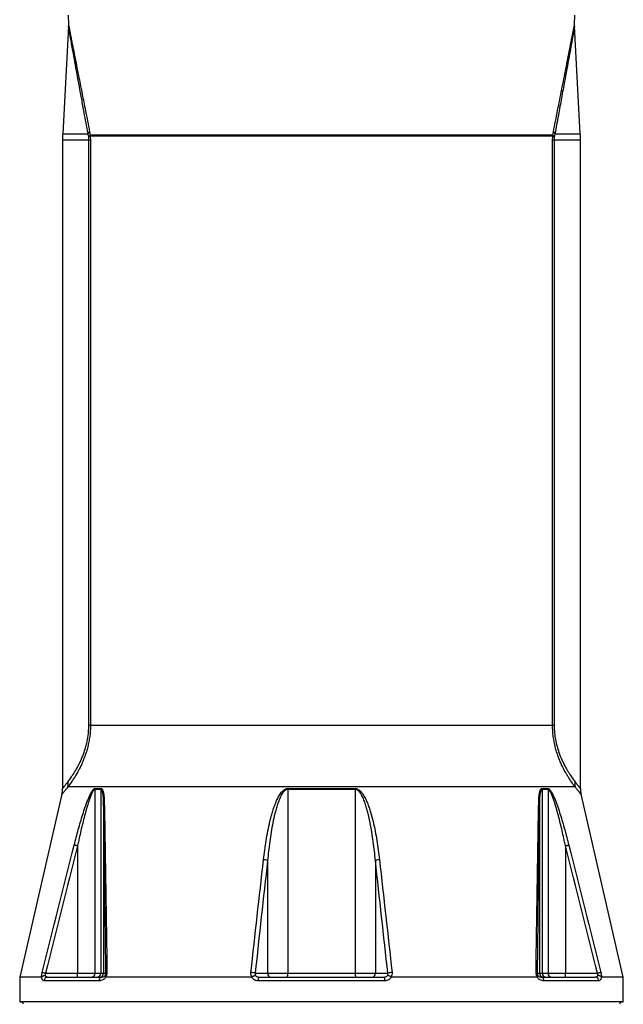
# Model space of a CAD drawing. Header units: millimetres. Extents: x 3838 to 8403, y 897 to 11532.
# Tile 3 of 5: x 4906 to 7336, y 4992 to 8959. Entities that reach past the tile are written whole.
import ezdxf

# ---------------------------------------------------------------- set-up
doc = ezdxf.new("R2010")
doc.units = ezdxf.units.MM
doc.header["$LTSCALE"] = 5

msp = doc.modelspace()

# ---------------------------------------------------------------- linework, layer by layer
at = {"color": 7, "linetype": 'Continuous', "lineweight": 25}
for p, q in [((5101.2, 8976.9), (5102, 8939.9)), ((7139.9, 8939.9), (7140.6, 8976.9)), ((5101.8, 8932.8), (5079.1, 8499.7)), ((7162.7, 8499.7), (7140, 8932.8)), ((5183.3, 8489), (5181.2, 8499.7)), ((5187.5, 8507), (5189.7, 8494.1)), ((7052.1, 8494.1), (5189.7, 8494.1)), ((7052.1, 8494.1), (7054.3, 8507)), ((7060.7, 8499.7), (7058.5, 8489)), ((5078.4, 8473.6), (5078.4, 5860.6)), ((5183.6, 8486.5), (5183.3, 8489)), ((5184.1, 8473.6), (5183.6, 8486.5)), ((5184.1, 6114.9), (5184.1, 8473.6)), ((5190.5, 8473.6), (5184.1, 8473.6)), ((7051.8, 8489.1), (5190, 8489.1)), ((5190, 8489.1), (5190.5, 8473.6)), ((5190.5, 8473.6), (5190.5, 6114.9)), ((7051.3, 8473.6), (7051.8, 8489.1)), ((7051.3, 6114.9), (7051.3, 8473.6)), ((7057.7, 8473.6), (7051.3, 8473.6)), ((7058.2, 8486.5), (7057.7, 8473.6)), ((7057.7, 8473.6), (7057.7, 6114.9)), ((7058.5, 8489), (7058.2, 8486.5)), ((7163.4, 5860.6), (7163.4, 8473.6)), ((5190.5, 6114.9), (5184.1, 6114.9)), ((7051.3, 6114.9), (5190.5, 6114.9)), ((7057.7, 6114.9), (7051.3, 6114.9)), ((5076, 5838.1), (4905.9, 5101.6)), ((7141.9, 5867.5), (5099.9, 5867.5)), ((5208.9, 5857.9), (5208.9, 5116.6)), ((5232.1, 5857.9), (5208.9, 5857.9)), ((5209.2, 5861.3), (5232.4, 5861.3)), ((5232.1, 5857.9), (5232.1, 5116.6)), ((5985.2, 5861.3), (6256.6, 5861.3)), ((5985.2, 5857.9), (5985.2, 5116.6)), ((6256.7, 5857.9), (5985.2, 5857.9)), ((6256.7, 5857.9), (6256.7, 5116.6)), ((7009.4, 5861.3), (7032.6, 5861.3)), ((7009.8, 5857.9), (7009.8, 5116.6)), ((7033, 5857.9), (7009.8, 5857.9)), ((7033, 5857.9), (7033, 5116.6)), ((7335.9, 5101.6), (7165.9, 5838.1)), ((5243.7, 5800.9), (5243.7, 5116.6)), ((6998.2, 5800.9), (6998.2, 5116.6)), ((5138.7, 5630.2), (5138.7, 5116.6)), ((7103.1, 5630.2), (7103.1, 5116.6)), ((5903.8, 5571.3), (5903.8, 5116.6)), ((6338.1, 5571.3), (6338.1, 5116.6)), ((4905.9, 5101.6), (4905.9, 5001.6)), ((4993.5, 5101.6), (4905.9, 5101.6)), ((5225.7, 5086.6), (5004.4, 5086.6)), ((5009.9, 5116.6), (5138.7, 5116.6)), ((5018.2, 5101.6), (5236.8, 5101.6)), ((5138.7, 5116.6), (5208.9, 5116.6)), ((5138.7, 5101.6), (5138.7, 5116.6)), ((5208.9, 5116.6), (5232.1, 5116.6)), ((5232.1, 5116.6), (5243.7, 5116.6)), ((5243.7, 5116.6), (5252.8, 5116.6)), ((5839.1, 5101.6), (5253.1, 5101.6)), ((5853.7, 5116.6), (5903.8, 5116.6)), ((6376.2, 5086.6), (5865.6, 5086.6)), ((5868.8, 5101.6), (6373.1, 5101.6)), ((5903.8, 5116.6), (5985.2, 5116.6)), ((5985.2, 5116.6), (6256.7, 5116.6)), ((6256.7, 5116.6), (6338.1, 5116.6)), ((6338.1, 5116.6), (6388.2, 5116.6)), ((6988.8, 5101.6), (6402.8, 5101.6)), ((6989.1, 5116.6), (6998.2, 5116.6)), ((6998.2, 5116.6), (7009.8, 5116.6)), ((7005.1, 5101.6), (7223.7, 5101.6)), ((7009.8, 5116.6), (7033, 5116.6)), ((7237.5, 5086.6), (7016.1, 5086.6)), ((7033, 5116.6), (7103.1, 5116.6)), ((7103.1, 5101.6), (7103.1, 5116.6)), ((7103.1, 5116.6), (7231.9, 5116.6)), ((7335.9, 5101.6), (7248.4, 5101.6)), ((7335.9, 5001.6), (7335.9, 5101.6)), ((4905.9, 5001.6), (4911, 5001.6)), ((7335.9, 5001.6), (4905.9, 5001.6)), ((7330.8, 5001.6), (7335.9, 5001.6))]:
    msp.add_line(p, q, dxfattribs=at)
at = {"color": 8, "linetype": 'Continuous', "lineweight": 25}
for p, q in [((5079.1, 8499.7), (5181.2, 8499.7)), ((7060.7, 8499.7), (7162.7, 8499.7)), ((5184.1, 8473.6), (5078.4, 8473.6)), ((7163.4, 8473.6), (7057.7, 8473.6)), ((7330.8, 5001.6), (4911, 5001.6))]:
    msp.add_line(p, q, dxfattribs=at)
at = {"color": 7, "linetype": 'Continuous', "lineweight": 25, "flags": 128}
for points in [[(5138.7, 5630.2), (5136.6, 5630.8), (5134.6, 5631.3), (5132.6, 5631.8), (5130.8, 5632.2), (5129.1, 5632.7), (5127.6, 5633), (5126.4, 5633.3), (5125.4, 5633.6)], [(7103.1, 5630.2), (7105.2, 5630.8), (7107.3, 5631.3), (7109.2, 5631.8), (7111.1, 5632.2), (7112.8, 5632.7), (7114.2, 5633), (7115.5, 5633.3), (7116.5, 5633.6)], [(5009.9, 5116.6), (5007.7, 5117.2), (5005.6, 5117.7), (5003.6, 5118.2), (5001.7, 5118.7), (5000, 5119.1), (4998.5, 5119.5), (4997.3, 5119.8), (4996.3, 5120)], [(7245.5, 5120), (7244.6, 5119.8), (7243.3, 5119.5), (7241.9, 5119.1), (7240.2, 5118.7), (7238.3, 5118.2), (7236.2, 5117.7), (7234.1, 5117.2), (7231.9, 5116.6)]]:
    msp.add_lwpolyline(points, dxfattribs=at)
at = {"color": 7, "linetype": 'Continuous', "lineweight": 25}
for centre, radius, start, end in [((5578.4, 8473.6), 500, 177, 180), ((5143.4, 8539.2), 54.6, 313.7135, 323.8125), ((5153.6, 8532.9), 53, 304.0648, 312.9286), ((7088.2, 8532.9), 53, 227.0714, 235.9352), ((7098.4, 8539.2), 54.6, 216.1875, 226.2865), ((6663.4, 8473.6), 500, 0, 3), ((5161.8, 8549.7), 66.8, 289.0065, 294.9639), ((7080, 8549.7), 66.8, 245.0361, 250.9935), ((5007.5, 5883.3), 93.8, 350.2728, 4.0703), ((7234.3, 5883.3), 93.8, 175.9297, 189.7272), ((4978.4, 5860.2), 100, 347.2659, 0.2434), ((5225.9, 5857.9), 17, 168.5732, 180.0128), ((5249.5, 5857.9), 17.4, 168.8636, 180.0131), ((6097.5, 5858), 112.3, 178.2875, 180.0086), ((6144.3, 5858), 112.3, 359.9914, 1.7125), ((6992.3, 5857.9), 17.4, 359.9869, 11.1364), ((7016, 5857.9), 17, 359.9872, 11.4268), ((7263.4, 5860.2), 100, 179.7503, 192.7368), ((5248.4, 5799.8), 4.83, 112.5801, 167.014), ((6993.5, 5799.8), 4.83, 12.986, 67.4199), ((5885.9, 5526.2), 48.5, 68.4377, 88.2988), ((6355.9, 5526.2), 48.5, 91.7012, 111.5623), ((5258.1, 5114.2), 5.83, 97.3423, 155.5876), ((5835.7, 5070.7), 49.3, 68.6307, 88.5674), ((6406.1, 5070.7), 49.3, 91.4326, 111.3693), ((6983.8, 5114.2), 5.83, 24.4124, 82.6577), ((5018.8, 5087.2), 14.4, 92.5202, 182.3163), ((5194.7, 5115.8), 14.2, 273.9962, 3.5043), ((5218.1, 5115.6), 14, 274.833, 4.1295), ((5239.1, 5088.4), 13.5, 99.9334, 187.3022), ((5228.7, 5116.6), 15, 270.0178, 0.0171), ((5885.8, 5090.2), 20.5, 146.209, 190.0573), ((5918, 5115.8), 14.2, 176.7789, 266.3679), ((5955, 5113), 30.4, 338.1676, 6.9593), ((6286.9, 5113), 30.4, 173.0407, 201.8324), ((6323.9, 5115.8), 14.2, 273.6321, 3.2211), ((6356, 5090.2), 20.5, 349.9427, 33.791), ((7013.2, 5116.6), 15, 179.9829, 269.9822), ((7002.7, 5088.4), 13.5, 352.6978, 80.0666), ((7023.8, 5115.6), 14, 175.8705, 265.167), ((7047.1, 5115.8), 14.2, 176.4957, 266.0038), ((7223, 5087.2), 14.4, 357.6837, 87.4798), ((4910.8, 4991.6), 10, 1, 89), ((7331, 4991.6), 10, 91, 179)]:
    msp.add_arc(centre, radius, start, end, dxfattribs=at)
for points, knots in [([(5101.8, 8940.9), (5101.9, 8939.5), (5102, 8936.7), (5101.8, 8934), (5101.7, 8932.8)], [0, 0, 0, 0, 0.542057, 1, 1, 1, 1]), ([(7140.1, 8932.8), (7140, 8933.1), (7139.8, 8935.4), (7139.9, 8937.8), (7139.9, 8939.9)], [0, 0, 0, 0, 0.114381, 1, 1, 1, 1]), ([(5190.5, 6114.9), (5190.5, 6099.9), (5189.6, 6085.2), (5186.8, 6063.4), (5185.6, 6056.2), (5183, 6042.1), (5181.5, 6035.3), (5178.1, 6021.9), (5176.3, 6015.3), (5172.3, 6002.5), (5170.2, 5996.4), (5163.7, 5978.5), (5159.1, 5967.4), (5153, 5954.5), (5151.8, 5951.9), (5149.4, 5946.9), (5148.1, 5944.4), (5144.4, 5937.2), (5142, 5932.6), (5134.6, 5919.4), (5129.8, 5911.4), (5120.5, 5896.6), (5116, 5890), (5109.7, 5880.8), (5107.6, 5877.9), (5103.6, 5872.5), (5101.7, 5869.9), (5099.9, 5867.5)], [0, 0, 0, 0, 0.125, 0.125, 0.1875, 0.1875, 0.25, 0.25, 0.3125, 0.3125, 0.375, 0.375, 0.5, 0.5, 0.53125, 0.53125, 0.5625, 0.5625, 0.625, 0.625, 0.75, 0.75, 0.875, 0.875, 0.9375, 0.9375, 1, 1, 1, 1]), ([(5101, 5890), (5102.6, 5892.1), (5104.3, 5894.4), (5107.9, 5899.3), (5109.7, 5901.8), (5115.4, 5909.9), (5119.5, 5915.8), (5127.8, 5928.9), (5132.2, 5936.1), (5138.8, 5947.8), (5141, 5952), (5144.4, 5958.4), (5145.5, 5960.6), (5147.8, 5965.1), (5148.9, 5967.4), (5154.4, 5979.1), (5158.7, 5989.1), (5164.8, 6005.3), (5166.7, 6010.9), (5169.5, 6019.6), (5170.4, 6022.6), (5172.1, 6028.6), (5173, 6031.6), (5175.4, 6040.9), (5176.8, 6047.2), (5179.4, 6060.2), (5180.5, 6066.9), (5183.2, 6087.1), (5184.1, 6100.9), (5184.1, 6114.9)], [0, 0, 0, 0, 0.0625, 0.0625, 0.125, 0.125, 0.25, 0.25, 0.375, 0.375, 0.4375, 0.4375, 0.46875, 0.46875, 0.5, 0.5, 0.625, 0.625, 0.6875, 0.6875, 0.71875, 0.71875, 0.75, 0.75, 0.8125, 0.8125, 0.875, 0.875, 1, 1, 1, 1]), ([(7141.9, 5867.5), (7138.3, 5872.3), (7134.3, 5877.7), (7125.9, 5889.9), (7121.4, 5896.6), (7115.5, 5905.9), (7114.3, 5907.8), (7111.9, 5911.7), (7110.7, 5913.7), (7107.1, 5919.8), (7104.6, 5924), (7097.3, 5937.2), (7092.4, 5946.7), (7086.4, 5959.7), (7085.2, 5962.3), (7082.8, 5967.7), (7081.6, 5970.5), (7078.1, 5978.9), (7075.9, 5984.6), (7071.6, 5996.5), (7069.5, 6002.7), (7066.6, 6012.2), (7065.6, 6015.4), (7063.8, 6021.9), (7062.9, 6025.3), (7058.7, 6042.1), (7056, 6056), (7053.2, 6077.7), (7052.5, 6085.1), (7051.5, 6100), (7051.3, 6107.4), (7051.3, 6114.9)], [0, 0, 0, 0, 0.125, 0.125, 0.25, 0.25, 0.28125, 0.28125, 0.3125, 0.3125, 0.375, 0.375, 0.5, 0.5, 0.53125, 0.53125, 0.5625, 0.5625, 0.625, 0.625, 0.6875, 0.6875, 0.71875, 0.71875, 0.75, 0.75, 0.875, 0.875, 0.9375, 0.9375, 1, 1, 1, 1]), ([(7057.7, 6114.9), (7057.7, 6107.9), (7058, 6100.9), (7058.9, 6087.1), (7059.6, 6080.2), (7062.3, 6060), (7064.9, 6047.1), (7069.7, 6028.5), (7071.4, 6022.6), (7075.1, 6011), (7077, 6005.4), (7081.1, 5994.6), (7083.2, 5989.4), (7087.5, 5979.2), (7089.7, 5974.4), (7096.3, 5960.4), (7100.7, 5951.9), (7107.4, 5940.1), (7109.6, 5936.4), (7113.9, 5929.1), (7116.1, 5925.7), (7122.4, 5915.8), (7126.5, 5909.8), (7134, 5899.1), (7137.6, 5894.3), (7140.8, 5890)], [0, 0, 0, 0, 0.0625, 0.0625, 0.125, 0.125, 0.25, 0.25, 0.3125, 0.3125, 0.375, 0.375, 0.4375, 0.4375, 0.5, 0.5, 0.625, 0.625, 0.6875, 0.6875, 0.75, 0.75, 0.875, 0.875, 1, 1, 1, 1]), ([(5125.4, 5633.6), (5130.7, 5654.4), (5136.1, 5675.1), (5144.7, 5705.9), (5147.6, 5716.2), (5153.6, 5736.6), (5156.7, 5746.7), (5163, 5767), (5166.3, 5777), (5171.5, 5792), (5173.2, 5796.9), (5176.9, 5806.8), (5178.8, 5811.7), (5182.7, 5821.5), (5184.7, 5826.2), (5187.9, 5833.2), (5188.9, 5835.5), (5191.1, 5840), (5192.3, 5842.2), (5194.6, 5846.5), (5195.8, 5848.5), (5198.3, 5852.4), (5199.6, 5854.2), (5201.6, 5856.6), (5202.3, 5857.3), (5203.7, 5858.7), (5204.4, 5859.3), (5205.8, 5860.3), (5206.5, 5860.6), (5207.9, 5861.2), (5208.5, 5861.3), (5209.2, 5861.3)], [0, 0, 0, 0, 0.25, 0.25, 0.375, 0.375, 0.5, 0.5, 0.625, 0.625, 0.6875, 0.6875, 0.75, 0.75, 0.8125, 0.8125, 0.84375, 0.84375, 0.875, 0.875, 0.90625, 0.90625, 0.9375, 0.9375, 0.953125, 0.953125, 0.96875, 0.96875, 0.984375, 0.984375, 1, 1, 1, 1]), ([(5208.9, 5857.9), (5208.2, 5857.9), (5207.6, 5857.8), (5206.2, 5857), (5205.6, 5856.5), (5204.3, 5855.3), (5203.6, 5854.6), (5202.4, 5853), (5201.8, 5852.1), (5200.6, 5850.3), (5200, 5849.3), (5198.9, 5847.3), (5198.4, 5846.3), (5196.8, 5843.2), (5195.7, 5841), (5192.8, 5834.4), (5191, 5829.7), (5187.5, 5820.2), (5185.8, 5815.4), (5181, 5800.8), (5178, 5791), (5172.4, 5771.2), (5169.7, 5761.3), (5164.4, 5741.3), (5161.9, 5731.3), (5157, 5711.2), (5154.6, 5701.1), (5147.5, 5670.8), (5143.1, 5650.6), (5138.7, 5630.2)], [0, 0, 0, 0, 0.015625, 0.015625, 0.03125, 0.03125, 0.046875, 0.046875, 0.0625, 0.0625, 0.078125, 0.078125, 0.09375, 0.09375, 0.125, 0.125, 0.1875, 0.1875, 0.25, 0.25, 0.375, 0.375, 0.5, 0.5, 0.625, 0.625, 0.75, 0.75, 1, 1, 1, 1]), ([(5243.7, 5800.9), (5243.6, 5806.6), (5243.4, 5812.3), (5242.9, 5823.4), (5242.4, 5828.9), (5241.5, 5836.9), (5241.1, 5839.5), (5240.1, 5844.6), (5239.6, 5847), (5238.2, 5851.6), (5237.3, 5853.7), (5235.9, 5855.7), (5235.6, 5856), (5235, 5856.7), (5234.7, 5857), (5234, 5857.4), (5233.6, 5857.6), (5232.9, 5857.9), (5232.5, 5857.9), (5232.1, 5857.9)], [0, 0, 0, 0, 0.25, 0.25, 0.5, 0.5, 0.625, 0.625, 0.75, 0.75, 0.875, 0.875, 0.90625, 0.90625, 0.9375, 0.9375, 0.96875, 0.96875, 1, 1, 1, 1]), ([(5232.4, 5861.3), (5233.3, 5861.3), (5234.1, 5861.1), (5235.6, 5860.4), (5236.3, 5859.8), (5237.6, 5858.4), (5238.2, 5857.6), (5239.3, 5855.7), (5239.8, 5854.7), (5241.1, 5851.5), (5241.8, 5849.1), (5243.1, 5844.1), (5243.6, 5841.5), (5244.9, 5833.4), (5245.4, 5827.7), (5246.2, 5816.2), (5246.4, 5810.2), (5246.5, 5804.2)], [0, 0, 0, 0, 0.0625, 0.0625, 0.125, 0.125, 0.1875, 0.1875, 0.25, 0.25, 0.375, 0.375, 0.5, 0.5, 0.75, 0.75, 1, 1, 1, 1]), ([(5887.4, 5574.7), (5890.3, 5600.5), (5893.7, 5626.2), (5900.1, 5664.7), (5902.4, 5677.4), (5907.5, 5702.9), (5910.2, 5715.7), (5914.8, 5734.7), (5916.4, 5741), (5919.8, 5753.6), (5921.6, 5759.9), (5925.5, 5772.4), (5927.5, 5778.7), (5931.8, 5791.1), (5934.1, 5797.2), (5939, 5809.4), (5941.7, 5815.4), (5947.6, 5827.2), (5950.8, 5833), (5956.3, 5841.2), (5958.3, 5843.9), (5962.5, 5849), (5964.8, 5851.4), (5969.9, 5855.7), (5972.6, 5857.6), (5977.1, 5859.8), (5978.7, 5860.3), (5981.9, 5861.1), (5983.6, 5861.3), (5985.2, 5861.3)], [0, 0, 0, 0, 0.25, 0.25, 0.375, 0.375, 0.5, 0.5, 0.5625, 0.5625, 0.625, 0.625, 0.6875, 0.6875, 0.75, 0.75, 0.8125, 0.8125, 0.875, 0.875, 0.90625, 0.90625, 0.9375, 0.9375, 0.96875, 0.96875, 0.984375, 0.984375, 1, 1, 1, 1]), ([(5985.2, 5857.9), (5983.5, 5857.9), (5982, 5857.7), (5979.6, 5856.9), (5978.9, 5856.6), (5977.4, 5855.8), (5976.7, 5855.4), (5974.7, 5854.1), (5973.4, 5853.1), (5971, 5851), (5969.9, 5849.8), (5966.7, 5846.1), (5964.8, 5843.5), (5961.3, 5838.1), (5959.7, 5835.3), (5955.2, 5826.8), (5952.6, 5820.9), (5947.9, 5809), (5945.7, 5802.9), (5941.7, 5790.7), (5939.8, 5784.6), (5936.4, 5772.3), (5934.7, 5766.1), (5930.1, 5747.4), (5927.4, 5735), (5922.4, 5710), (5920.1, 5697.4), (5916, 5672.3), (5914.1, 5659.7), (5909, 5621.9), (5906.1, 5596.7), (5903.8, 5571.3)], [0, 0, 0, 0, 0.015625, 0.015625, 0.023438, 0.023438, 0.03125, 0.03125, 0.046875, 0.046875, 0.0625, 0.0625, 0.09375, 0.09375, 0.125, 0.125, 0.1875, 0.1875, 0.25, 0.25, 0.3125, 0.3125, 0.375, 0.375, 0.5, 0.5, 0.625, 0.625, 0.75, 0.75, 1, 1, 1, 1]), ([(6256.6, 5861.3), (6258.3, 5861.3), (6260, 5861.1), (6263.2, 5860.3), (6264.8, 5859.7), (6267.9, 5858.3), (6269.3, 5857.4), (6272.1, 5855.5), (6273.5, 5854.5), (6277.2, 5851.2), (6279.5, 5848.7), (6282.7, 5844.9), (6283.8, 5843.5), (6285.7, 5840.8), (6286.7, 5839.5), (6291.3, 5832.5), (6294.5, 5826.8), (6300.3, 5815), (6303, 5809), (6308, 5796.8), (6310.3, 5790.6), (6314.6, 5778.2), (6316.6, 5771.9), (6322.2, 5753.2), (6325.6, 5740.6), (6331.7, 5715.4), (6334.4, 5702.7), (6339.5, 5677.3), (6341.8, 5664.5), (6348.1, 5626.2), (6351.6, 5600.5), (6354.5, 5574.7)], [0, 0, 0, 0, 0.015625, 0.015625, 0.03125, 0.03125, 0.046875, 0.046875, 0.0625, 0.0625, 0.09375, 0.09375, 0.109375, 0.109375, 0.125, 0.125, 0.1875, 0.1875, 0.25, 0.25, 0.3125, 0.3125, 0.375, 0.375, 0.5, 0.5, 0.625, 0.625, 0.75, 0.75, 1, 1, 1, 1]), ([(6338.1, 5571.3), (6335.7, 5596.7), (6332.9, 5621.9), (6327.7, 5659.6), (6325.8, 5672.2), (6321.7, 5697.2), (6319.5, 5709.7), (6314.5, 5734.7), (6311.8, 5747.1), (6307.2, 5765.7), (6305.6, 5771.9), (6302.1, 5784.2), (6300.3, 5790.4), (6296.3, 5802.6), (6294.1, 5808.6), (6289.4, 5820.6), (6286.8, 5826.4), (6282.3, 5835), (6280.7, 5837.8), (6277.2, 5843.3), (6275.3, 5846), (6272.1, 5849.6), (6271, 5850.8), (6268.5, 5853), (6267.3, 5854.1), (6265.2, 5855.4), (6264.5, 5855.8), (6263, 5856.5), (6262.3, 5856.9), (6260.7, 5857.4), (6259.9, 5857.6), (6258.3, 5857.9), (6257.5, 5857.9), (6256.7, 5857.9)], [0, 0, 0, 0, 0.25, 0.25, 0.375, 0.375, 0.5, 0.5, 0.625, 0.625, 0.6875, 0.6875, 0.75, 0.75, 0.8125, 0.8125, 0.875, 0.875, 0.90625, 0.90625, 0.9375, 0.9375, 0.953125, 0.953125, 0.96875, 0.96875, 0.976562, 0.976562, 0.984375, 0.984375, 0.992187, 0.992187, 1, 1, 1, 1]), ([(6995.3, 5804.2), (6995.4, 5810.2), (6995.7, 5816.2), (6996.4, 5827.7), (6997, 5833.3), (6998.3, 5841.4), (6998.8, 5844.1), (7000, 5849.1), (7000.7, 5851.5), (7002.1, 5854.7), (7002.6, 5855.8), (7003.6, 5857.6), (7004.2, 5858.4), (7005.5, 5859.8), (7006.2, 5860.3), (7007.7, 5861.1), (7008.6, 5861.3), (7009.4, 5861.3)], [0, 0, 0, 0, 0.25, 0.25, 0.5, 0.5, 0.625, 0.625, 0.75, 0.75, 0.8125, 0.8125, 0.875, 0.875, 0.9375, 0.9375, 1, 1, 1, 1]), ([(7009.8, 5857.9), (7008.9, 5857.9), (7008.2, 5857.7), (7007.2, 5857), (7006.8, 5856.7), (7006.2, 5856), (7005.9, 5855.7), (7005.1, 5854.5), (7004.6, 5853.6), (7003.7, 5851.6), (7003.3, 5850.5), (7002.3, 5847.1), (7001.7, 5844.6), (7000.7, 5839.5), (7000.4, 5836.9), (6999.4, 5828.9), (6999, 5823.4), (6998.4, 5812.3), (6998.3, 5806.6), (6998.2, 5800.9)], [0, 0, 0, 0, 0.0625, 0.0625, 0.09375, 0.09375, 0.125, 0.125, 0.1875, 0.1875, 0.25, 0.25, 0.375, 0.375, 0.5, 0.5, 0.75, 0.75, 1, 1, 1, 1]), ([(7032.6, 5861.3), (7033.3, 5861.3), (7034, 5861.2), (7035.3, 5860.7), (7036.1, 5860.3), (7038.2, 5858.8), (7039.5, 5857.4), (7042.2, 5854.2), (7043.5, 5852.4), (7046, 5848.5), (7047.2, 5846.5), (7049.6, 5842.2), (7050.7, 5840), (7052.9, 5835.5), (7054, 5833.3), (7057.1, 5826.3), (7059.1, 5821.6), (7063, 5812), (7064.8, 5807.1), (7068.5, 5797.3), (7070.3, 5792.3), (7075.5, 5777.3), (7078.8, 5767.2), (7085.1, 5746.9), (7088.2, 5736.7), (7094.2, 5716.3), (7097.1, 5706), (7105.7, 5675.1), (7111.2, 5654.4), (7116.5, 5633.6)], [0, 0, 0, 0, 0.015625, 0.015625, 0.03125, 0.03125, 0.0625, 0.0625, 0.09375, 0.09375, 0.125, 0.125, 0.15625, 0.15625, 0.1875, 0.1875, 0.25, 0.25, 0.3125, 0.3125, 0.375, 0.375, 0.5, 0.5, 0.625, 0.625, 0.75, 0.75, 1, 1, 1, 1]), ([(7103.1, 5630.2), (7098.8, 5650.6), (7094.3, 5670.9), (7087.3, 5701.2), (7084.9, 5711.2), (7079.9, 5731.4), (7077.4, 5741.4), (7072.2, 5761.4), (7069.4, 5771.4), (7065.2, 5786.2), (7063.7, 5791.2), (7060.7, 5801), (7059.2, 5805.9), (7056, 5815.5), (7054.3, 5820.3), (7050.9, 5829.7), (7049.1, 5834.3), (7046.1, 5841), (7045.1, 5843.2), (7043, 5847.4), (7041.8, 5849.4), (7040.1, 5852.1), (7039.5, 5853), (7038.2, 5854.6), (7037.6, 5855.3), (7036.3, 5856.5), (7035.6, 5857.1), (7034.3, 5857.8), (7033.6, 5857.9), (7033, 5857.9)], [0, 0, 0, 0, 0.25, 0.25, 0.375, 0.375, 0.5, 0.5, 0.625, 0.625, 0.6875, 0.6875, 0.75, 0.75, 0.8125, 0.8125, 0.875, 0.875, 0.90625, 0.90625, 0.9375, 0.9375, 0.953125, 0.953125, 0.96875, 0.96875, 0.984375, 0.984375, 1, 1, 1, 1]), ([(5252.8, 5116.6), (5252.1, 5174.4), (5251.4, 5232), (5249.9, 5347), (5249.2, 5404.3), (5247.7, 5518.5), (5246.9, 5575.4), (5245.3, 5688.6), (5244.5, 5744.9), (5243.7, 5800.9)], [0, 0, 0, 0, 0.25, 0.25, 0.5, 0.5, 0.75, 0.75, 1, 1, 1, 1]), ([(5246.5, 5804.2), (5247.5, 5748.4), (5248.5, 5692), (5250.4, 5578.8), (5251.3, 5521.9), (5253.1, 5407.7), (5254, 5350.4), (5255.7, 5235.4), (5256.5, 5177.8), (5257.3, 5120)], [0, 0, 0, 0, 0.25, 0.25, 0.5, 0.5, 0.75, 0.75, 1, 1, 1, 1]), ([(6984.5, 5120), (6985.3, 5177.8), (6986.2, 5235.4), (6987.9, 5350.4), (6988.7, 5407.7), (6990.5, 5521.9), (6991.4, 5578.8), (6993.3, 5692), (6994.3, 5748.4), (6995.3, 5804.2)], [0, 0, 0, 0, 0.25, 0.25, 0.5, 0.5, 0.75, 0.75, 1, 1, 1, 1]), ([(6998.2, 5800.9), (6997.3, 5744.9), (6996.5, 5688.6), (6994.9, 5575.4), (6994.1, 5518.5), (6992.6, 5404.3), (6991.9, 5347), (6990.5, 5232), (6989.8, 5174.4), (6989.1, 5116.6)], [0, 0, 0, 0, 0.25, 0.25, 0.5, 0.5, 0.75, 0.75, 1, 1, 1, 1]), ([(4994.3, 5102.2), (4994.2, 5103.5), (4994.2, 5104.8), (4994.3, 5107.7), (4994.4, 5109.2), (4994.8, 5112.2), (4995, 5113.7), (4995.6, 5116.9), (4996, 5118.4), (4996.3, 5120)], [0, 0, 0, 0, 0.25, 0.25, 0.5, 0.5, 0.75, 0.75, 1, 1, 1, 1]), ([(5257.3, 5120), (5257.3, 5118.5), (5257.2, 5116.9), (5256.8, 5113.8), (5256.4, 5112.2), (5255.4, 5109.2), (5254.8, 5107.7), (5253.3, 5104.9), (5252.4, 5103.6), (5251.5, 5102.4)], [0, 0, 0, 0, 0.25, 0.25, 0.5, 0.5, 0.75, 0.75, 1, 1, 1, 1]), ([(5841, 5102.2), (5840.1, 5103.5), (5839.4, 5104.8), (5838.2, 5107.7), (5837.8, 5109.2), (5837.1, 5112.2), (5836.9, 5113.7), (5836.7, 5116.9), (5836.8, 5118.4), (5836.9, 5120)], [0, 0, 0, 0, 0.25, 0.25, 0.5, 0.5, 0.75, 0.75, 1, 1, 1, 1]), ([(6404.9, 5120), (6405.2, 5116.8), (6405.1, 5113.7), (6403.7, 5107.6), (6402.6, 5104.8), (6400.9, 5102.2)], [0, 0, 0, 0, 0.5, 0.5, 1, 1, 1, 1]), ([(6990.3, 5102.4), (6989.4, 5103.6), (6988.6, 5104.9), (6987.1, 5107.7), (6986.5, 5109.2), (6985.5, 5112.2), (6985.1, 5113.8), (6984.6, 5116.9), (6984.5, 5118.5), (6984.5, 5120)], [0, 0, 0, 0, 0.25, 0.25, 0.5, 0.5, 0.75, 0.75, 1, 1, 1, 1]), ([(7245.5, 5120), (7246.3, 5116.9), (7246.9, 5113.7), (7247.6, 5107.6), (7247.7, 5104.8), (7247.6, 5102.2)], [0, 0, 0, 0, 0.5, 0.5, 1, 1, 1, 1]), ([(5004.4, 5086.6), (5003.3, 5086.6), (5002.2, 5087), (5000.6, 5087.9), (5000.1, 5088.3), (4999.1, 5089.3), (4998.6, 5089.9), (4997.6, 5091.1), (4997.2, 5091.9), (4996.3, 5093.4), (4995.9, 5094.3), (4994.7, 5097.1), (4994, 5099.3), (4993.5, 5101.6)], [0, 0, 0, 0, 0.25, 0.25, 0.375, 0.375, 0.5, 0.5, 0.625, 0.625, 0.75, 0.75, 1, 1, 1, 1]), ([(4994.3, 5102.2), (4994.9, 5102.9), (4995.7, 5103.7), (4997.1, 5104.7), (4997.6, 5105), (4998.7, 5105.6), (4999.2, 5105.9), (5001, 5106.7), (5002.3, 5107.2), (5004.3, 5107.7), (5005, 5107.9), (5006.4, 5108.1), (5007.1, 5108.2), (5007.8, 5108.3)], [0, 0, 0, 0, 0.25, 0.25, 0.375, 0.375, 0.5, 0.5, 0.75, 0.75, 0.875, 0.875, 1, 1, 1, 1]), ([(5009.9, 5116.6), (5009.2, 5115.3), (5008.7, 5113.8), (5007.9, 5111), (5007.8, 5109.6), (5007.8, 5108.3)], [0, 0, 0, 0, 0.5, 0.5, 1, 1, 1, 1]), ([(5007.8, 5108.3), (5008.4, 5107.1), (5009.1, 5106.2), (5010.7, 5104.5), (5011.6, 5103.8), (5013.4, 5102.7), (5014.3, 5102.3), (5016.2, 5101.8), (5017.2, 5101.6), (5018.2, 5101.6)], [0, 0, 0, 0, 0.25, 0.25, 0.5, 0.5, 0.75, 0.75, 1, 1, 1, 1]), ([(5253.1, 5101.6), (5252.2, 5100.3), (5251.3, 5099), (5249.3, 5096.7), (5248.3, 5095.6), (5246.1, 5093.7), (5245, 5092.9), (5242.7, 5091.3), (5241.6, 5090.7), (5238, 5088.9), (5235.6, 5088), (5231.9, 5087.2), (5230.7, 5087), (5228.2, 5086.7), (5227, 5086.6), (5225.7, 5086.6)], [0, 0, 0, 0, 0.125, 0.125, 0.25, 0.25, 0.375, 0.375, 0.5, 0.5, 0.75, 0.75, 0.875, 0.875, 1, 1, 1, 1]), ([(5236.8, 5101.6), (5239, 5101.6), (5241.3, 5102.1), (5244.7, 5103.5), (5245.9, 5104.2), (5247.6, 5105.4), (5248.1, 5105.9), (5249.2, 5107), (5249.7, 5107.6), (5250.2, 5108.3)], [0, 0, 0, 0, 0.5, 0.5, 0.75, 0.75, 0.875, 0.875, 1, 1, 1, 1]), ([(5251.5, 5102.4), (5250.7, 5103.6), (5250.2, 5104.7), (5249.9, 5106.3), (5249.8, 5106.7), (5249.9, 5107.4), (5249.9, 5107.6), (5250, 5107.9), (5250.1, 5108.1), (5250.2, 5108.3)], [0, 0, 0, 0, 0.5, 0.5, 0.75, 0.75, 0.875, 0.875, 1, 1, 1, 1]), ([(5250.2, 5108.3), (5250.6, 5108.8), (5251, 5109.4), (5251.6, 5110.8), (5251.9, 5111.5), (5252.4, 5113.1), (5252.6, 5113.8), (5252.7, 5115.3), (5252.8, 5116), (5252.8, 5116.6)], [0, 0, 0, 0, 0.25, 0.25, 0.5, 0.5, 0.75, 0.75, 1, 1, 1, 1]), ([(5251.5, 5102.4), (5251.7, 5102.1), (5251.9, 5101.9), (5252.5, 5101.7), (5252.8, 5101.6), (5253.1, 5101.6)], [0, 0, 0, 0, 0.5, 0.5, 1, 1, 1, 1]), ([(5865.6, 5086.6), (5862.9, 5086.6), (5860.3, 5087), (5856.5, 5088), (5855.2, 5088.4), (5852.8, 5089.4), (5851.6, 5089.9), (5849.3, 5091.2), (5848.1, 5091.9), (5846, 5093.5), (5845, 5094.4), (5842.1, 5097.2), (5840.5, 5099.3), (5839.1, 5101.6)], [0, 0, 0, 0, 0.25, 0.25, 0.375, 0.375, 0.5, 0.5, 0.625, 0.625, 0.75, 0.75, 1, 1, 1, 1]), ([(5841, 5102.2), (5842.3, 5103), (5843.6, 5103.8), (5846.3, 5105.2), (5847.6, 5105.9), (5849.4, 5106.7), (5850, 5107), (5851.1, 5107.4), (5851.6, 5107.6), (5852.6, 5107.9), (5853.1, 5108), (5854, 5108.2), (5854.3, 5108.3), (5854.7, 5108.3)], [0, 0, 0, 0, 0.25, 0.25, 0.5, 0.5, 0.625, 0.625, 0.75, 0.75, 0.875, 0.875, 1, 1, 1, 1]), ([(5853.7, 5116.6), (5853.4, 5115.2), (5853.3, 5113.8), (5853.5, 5111.7), (5853.7, 5111), (5854.1, 5109.6), (5854.3, 5108.9), (5854.7, 5108.3)], [0, 0, 0, 0, 0.5, 0.5, 0.75, 0.75, 1, 1, 1, 1]), ([(5854.7, 5108.3), (5855.5, 5107.2), (5856.4, 5106.3), (5858.6, 5104.6), (5859.7, 5103.9), (5862.2, 5102.8), (5863.5, 5102.3), (5866.1, 5101.8), (5867.4, 5101.6), (5868.8, 5101.6)], [0, 0, 0, 0, 0.25, 0.25, 0.5, 0.5, 0.75, 0.75, 1, 1, 1, 1]), ([(6373.1, 5101.6), (6374.4, 5101.6), (6375.8, 5101.8), (6378.4, 5102.3), (6379.7, 5102.8), (6382.1, 5103.9), (6383.3, 5104.6), (6385.4, 5106.2), (6386.3, 5107.2), (6387.2, 5108.3)], [0, 0, 0, 0, 0.25, 0.25, 0.5, 0.5, 0.75, 0.75, 1, 1, 1, 1]), ([(6402.8, 5101.6), (6402.1, 5100.5), (6401.3, 5099.4), (6399.7, 5097.3), (6398.8, 5096.2), (6396.8, 5094.4), (6395.8, 5093.5), (6393.7, 5092), (6392.6, 5091.2), (6389.1, 5089.3), (6386.7, 5088.3), (6382.8, 5087.3), (6381.5, 5087.1), (6378.9, 5086.7), (6377.6, 5086.6), (6376.2, 5086.6)], [0, 0, 0, 0, 0.125, 0.125, 0.25, 0.25, 0.375, 0.375, 0.5, 0.5, 0.75, 0.75, 0.875, 0.875, 1, 1, 1, 1]), ([(6387.2, 5108.3), (6387.5, 5108.9), (6387.8, 5109.6), (6388.2, 5111), (6388.3, 5111.7), (6388.6, 5113.8), (6388.5, 5115.2), (6388.2, 5116.6)], [0, 0, 0, 0, 0.25, 0.25, 0.5, 0.5, 1, 1, 1, 1]), ([(6400.9, 5102.2), (6399.6, 5103), (6398.2, 5103.8), (6395.6, 5105.2), (6394.3, 5105.9), (6392.5, 5106.7), (6391.9, 5107), (6390.7, 5107.4), (6390.2, 5107.6), (6389.2, 5107.9), (6388.7, 5108), (6387.9, 5108.2), (6387.5, 5108.3), (6387.2, 5108.3)], [0, 0, 0, 0, 0.25, 0.25, 0.5, 0.5, 0.625, 0.625, 0.75, 0.75, 0.875, 0.875, 1, 1, 1, 1]), ([(6988.8, 5101.6), (6989.1, 5101.6), (6989.4, 5101.7), (6989.9, 5101.9), (6990.1, 5102.1), (6990.3, 5102.4)], [0, 0, 0, 0, 0.5, 0.5, 1, 1, 1, 1]), ([(7016.1, 5086.6), (7013.6, 5086.6), (7011.2, 5086.9), (7006.3, 5088), (7003.9, 5088.9), (7000.3, 5090.6), (6999.1, 5091.3), (6996.9, 5092.8), (6995.7, 5093.7), (6993.6, 5095.6), (6992.5, 5096.7), (6990.6, 5099), (6989.6, 5100.3), (6988.8, 5101.6)], [0, 0, 0, 0, 0.25, 0.25, 0.5, 0.5, 0.625, 0.625, 0.75, 0.75, 0.875, 0.875, 1, 1, 1, 1]), ([(6989.1, 5116.6), (6989.1, 5116), (6989.1, 5115.3), (6989.3, 5113.8), (6989.5, 5113.1), (6989.9, 5111.5), (6990.2, 5110.8), (6990.9, 5109.4), (6991.2, 5108.8), (6991.6, 5108.3)], [0, 0, 0, 0, 0.25, 0.25, 0.5, 0.5, 0.75, 0.75, 1, 1, 1, 1]), ([(6990.3, 5102.4), (6990.7, 5103), (6991.1, 5103.6), (6991.6, 5104.7), (6991.8, 5105.2), (6992, 5106.3), (6992, 5106.7), (6992, 5107.4), (6991.9, 5107.6), (6991.8, 5107.9), (6991.7, 5108.1), (6991.6, 5108.3)], [0, 0, 0, 0, 0.25, 0.25, 0.5, 0.5, 0.75, 0.75, 0.875, 0.875, 1, 1, 1, 1]), ([(6991.6, 5108.3), (6992.1, 5107.6), (6992.7, 5107), (6993.7, 5105.9), (6994.3, 5105.4), (6996, 5104.2), (6997.1, 5103.5), (6999.4, 5102.5), (7000.5, 5102.2), (7002.8, 5101.8), (7003.9, 5101.6), (7005.1, 5101.6)], [0, 0, 0, 0, 0.125, 0.125, 0.25, 0.25, 0.5, 0.5, 0.75, 0.75, 1, 1, 1, 1]), ([(7223.7, 5101.6), (7225.6, 5101.6), (7227.6, 5102.2), (7230.3, 5103.8), (7231.1, 5104.5), (7232.7, 5106.1), (7233.4, 5107.1), (7234, 5108.3)], [0, 0, 0, 0, 0.5, 0.5, 0.75, 0.75, 1, 1, 1, 1]), ([(7234, 5108.3), (7234.1, 5108.9), (7234, 5109.6), (7233.9, 5111), (7233.7, 5111.7), (7233.2, 5113.9), (7232.6, 5115.3), (7231.9, 5116.6)], [0, 0, 0, 0, 0.25, 0.25, 0.5, 0.5, 1, 1, 1, 1]), ([(7247.6, 5102.2), (7246.9, 5102.9), (7246.2, 5103.7), (7244.8, 5104.7), (7244.3, 5105), (7243.2, 5105.6), (7242.6, 5105.9), (7240.9, 5106.7), (7239.5, 5107.2), (7237.5, 5107.7), (7236.9, 5107.9), (7235.5, 5108.1), (7234.7, 5108.2), (7234, 5108.3)], [0, 0, 0, 0, 0.25, 0.25, 0.375, 0.375, 0.5, 0.5, 0.75, 0.75, 0.875, 0.875, 1, 1, 1, 1]), ([(7248.4, 5101.6), (7248.1, 5100.5), (7247.8, 5099.3), (7247.1, 5097.2), (7246.7, 5096.2), (7246, 5094.3), (7245.6, 5093.4), (7244.7, 5091.9), (7244.2, 5091.1), (7242.8, 5089.2), (7241.8, 5088.3), (7240.2, 5087.3), (7239.7, 5087.1), (7238.6, 5086.7), (7238, 5086.6), (7237.5, 5086.6)], [0, 0, 0, 0, 0.125, 0.125, 0.25, 0.25, 0.375, 0.375, 0.5, 0.5, 0.75, 0.75, 0.875, 0.875, 1, 1, 1, 1])]:
    msp.add_open_spline(points, degree=3, knots=knots, dxfattribs=at)
at = {"color": 8, "linetype": 'Continuous', "lineweight": 25}
for points, knots in [([(5181.2, 8499.7), (5175.9, 8528.4), (5167.2, 8575.1), (5155.6, 8638.4), (5146, 8690.3), (5136.8, 8740.8), (5128, 8789.1), (5120.7, 8829.1), (5114.9, 8861.2), (5110.4, 8885.8), (5106.8, 8905.9), (5104.1, 8921), (5102.4, 8929.9), (5101.8, 8933.6), (5101.9, 8932.9), (5101.9, 8932.8)], [0, 0, 0, 0, 0.156833, 0.254899, 0.353279, 0.451546, 0.54949, 0.64719, 0.709709, 0.772311, 0.834629, 0.887849, 0.94099, 0.987859, 1, 1, 1, 1]), ([(5102.1, 8939.9), (5102.1, 8939.9), (5102, 8940), (5102.8, 8936), (5104.3, 8928.3), (5107, 8914.7), (5110.1, 8898.7), (5113.6, 8881.3), (5117.3, 8862.1), (5122.3, 8836.6), (5128.7, 8804.5), (5136.4, 8765.2), (5145.9, 8717), (5157.2, 8659.7), (5171.6, 8587.2), (5181.8, 8535.7), (5187.5, 8507)], [0, 0, 0, 0, 0.03315, 0.059767, 0.113175, 0.167944, 0.214472, 0.261024, 0.308835, 0.356657, 0.436883, 0.517243, 0.597561, 0.721063, 0.844596, 1, 1, 1, 1]), ([(7054.3, 8507), (7060.1, 8536), (7071.7, 8594.2), (7085.7, 8665), (7096.7, 8720.6), (7104.7, 8761.6), (7112.5, 8801.1), (7120, 8839.2), (7125.9, 8869.2), (7130.3, 8891.3), (7133.6, 8908.6), (7136.2, 8921.9), (7138.1, 8931.1), (7139.2, 8937.1), (7139.9, 8940.7), (7139.8, 8940.1), (7139.8, 8939.9)], [0, 0, 0, 0, 0.157325, 0.314606, 0.395007, 0.47553, 0.555945, 0.636199, 0.721731, 0.765234, 0.80872, 0.870667, 0.902533, 0.934389, 0.983055, 1, 1, 1, 1]), ([(7139.9, 8932.8), (7139.9, 8932.7), (7139.9, 8932.6), (7139.2, 8928.9), (7138.3, 8924), (7136.7, 8914.9), (7134.3, 8901.6), (7131.2, 8884.3), (7127.2, 8862.2), (7121.6, 8831.8), (7114.5, 8792.6), (7107.1, 8752), (7098, 8702.3), (7087.2, 8643.3), (7074.3, 8573.1), (7065.3, 8524.8), (7060.7, 8499.7)], [0, 0, 0, 0, 0.034755, 0.063774, 0.094237, 0.124709, 0.18761, 0.230118, 0.272641, 0.359345, 0.442215, 0.525221, 0.608186, 0.735588, 0.86302, 1, 1, 1, 1]), ([(5078.7, 5860.6), (5078.6, 5860.5), (5078.4, 5860.2), (5080.4, 5862.9), (5084.8, 5868.6), (5091.6, 5877.5), (5097.9, 5885.8), (5101, 5890)], [0, 0, 0, 0, 0.090891, 0.314373, 0.537868, 0.76892, 1, 1, 1, 1]), ([(7140.8, 5890), (7143.3, 5886.7), (7149, 5879.2), (7155.6, 5870.5), (7160.6, 5864), (7163.2, 5860.5), (7163.1, 5860.6), (7163.1, 5860.6)], [0, 0, 0, 0, 0.181984, 0.405384, 0.628762, 0.85983, 1, 1, 1, 1]), ([(5099.9, 5867.5), (5096.6, 5863.4), (5090.1, 5855.3), (5082.9, 5846.4), (5078.1, 5840.5), (5075.8, 5837.7), (5076.1, 5838), (5076.2, 5838.1)], [0, 0, 0, 0, 0.223694, 0.447365, 0.678184, 0.90899, 1, 1, 1, 1]), ([(7165.7, 5838.1), (7165.7, 5838.1), (7165.8, 5838), (7163.1, 5841.2), (7157.9, 5847.7), (7150.7, 5856.6), (7144.6, 5864.2), (7141.9, 5867.5)], [0, 0, 0, 0, 0.1324832, 0.3559822, 0.5871513, 0.8183426, 1, 1, 1, 1])]:
    msp.add_open_spline(points, degree=3, knots=knots, dxfattribs=at)
at = {"color": 7, "linetype": 'Continuous', "lineweight": 25}
for points in [[(5189.7, 8494.1), (5189.9, 8492.5), (5190, 8490.8), (5190, 8489.1)], [(7051.8, 8489.1), (7051.9, 8490.8), (7052, 8492.5), (7052.1, 8494.1)], [(4996.3, 5120), (5039, 5291.3), (5082, 5462.5), (5125.4, 5633.6)], [(7116.5, 5633.6), (7159.9, 5462.5), (7202.9, 5291.3), (7245.5, 5120)], [(5138.7, 5630.2), (5095.4, 5459.1), (5052.5, 5287.9), (5009.9, 5116.6)], [(7231.9, 5116.6), (7189.3, 5287.9), (7146.5, 5459.1), (7103.1, 5630.2)], [(5836.9, 5120), (5853.7, 5271.6), (5870.5, 5423.2), (5887.4, 5574.7)], [(5903.8, 5571.3), (5887, 5419.8), (5870.3, 5268.2), (5853.7, 5116.6)], [(6388.2, 5116.6), (6371.5, 5268.2), (6354.8, 5419.8), (6338.1, 5571.3)], [(6354.5, 5574.7), (6371.3, 5423.2), (6388.1, 5271.6), (6404.9, 5120)], [(4993.5, 5101.6), (4993.7, 5101.6), (4994, 5101.8), (4994.3, 5102.2)], [(5839.1, 5101.6), (5839.7, 5101.6), (5840.4, 5101.8), (5841, 5102.2)], [(6400.9, 5102.2), (6401.4, 5101.8), (6402.1, 5101.6), (6402.8, 5101.6)], [(7247.6, 5102.2), (7247.8, 5101.8), (7248.1, 5101.6), (7248.4, 5101.6)]]:
    msp.add_open_spline(points, degree=3, dxfattribs=at)

doc.saveas('drawing.dxf')
